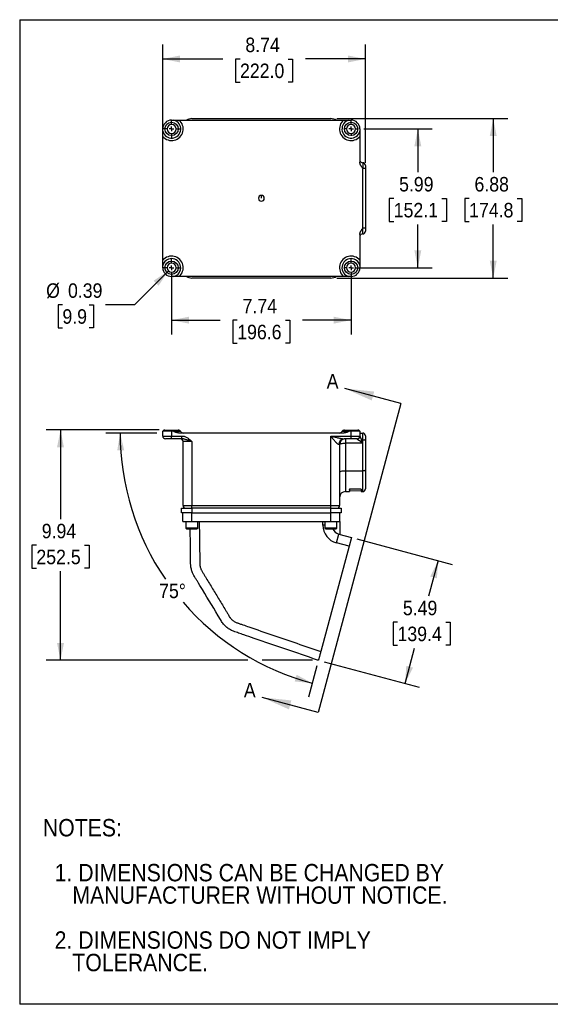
# Model space of a CAD drawing. Header units: inches. Extents: x 0 to 55, y 0 to 42.5.
# Tile 1 of 9: x 0 to 22.9, y 0 to 42.5. Entities that reach past the tile are written whole.
import ezdxf

# ---------------------------------------------------------------- set-up
doc = ezdxf.new("R2010")
doc.units = ezdxf.units.IN
doc.header["$LTSCALE"] = 5
doc.header["$MEASUREMENT"] = 0
doc.linetypes.add('SLD-Center', pattern=[0.75, 0.6, -0.05, 0.05, -0.05])
doc.linetypes.add('SLD-Solid', pattern=[0])
for name, color, linetype in [('CENTER', 40, 'SLD-Center'), ('HATCH', 6, 'SLD-Solid'), ('SLD-DEFPOINTS', 7, 'Continuous')]:
    doc.layers.add(name, color=color, linetype=linetype)
doc.layers.add('DIMENSIONS', color=140, linetype='SLD-Solid', lineweight=25)
doc.layers.add('TEXT', color=140, linetype='SLD-Solid', lineweight=25)
doc.styles.add('SLDTEXTSTYLE0', font='GOTHIC.TTF', dxfattribs={"width": 0.913})
doc.dimstyles.new('SLDDIMSTYLE0', dxfattribs={"dimtxt": 0.625, "dimasz": 0.75, "dimexe": 0, "dimexo": 0.0625, "dimgap": 0.15625, "dimtad": 0, "dimtih": 1, "dimtoh": 1, "dimdec": 4, "dimlfac": 5, "dimzin": 12, "dimdsep": 46, "dimtxsty": 'SLDTEXTSTYLE0', "dimsah": 1, "dimcen": 0.09, "dimadec": 0, "dimazin": 3, "dimtfac": 1, "dimtdec": 0, "dimtofl": 0, "dimtmove": 0, "dimatfit": 3, "dimfxl": 0, "dimfrac": 2, "dimtolj": 1, "dimtzin": 12, "dimarcsym": 0})
doc.dimstyles.new('SLDDIMSTYLE1', dxfattribs={"dimtxt": 0.625, "dimasz": 0.75, "dimexe": 0, "dimexo": 0.0625, "dimgap": 0.15625, "dimtad": 0, "dimtih": 1, "dimtoh": 1, "dimrnd": 1e-09, "dimzin": 12, "dimdsep": 46, "dimtxsty": 'SLDTEXTSTYLE0', "dimsah": 1, "dimcen": 0.09, "dimadec": 0, "dimazin": 3, "dimtfac": 1, "dimtofl": 0, "dimtmove": 0, "dimatfit": 3, "dimfxl": 0, "dimfrac": 2, "dimtolj": 1, "dimtzin": 12, "dimarcsym": 0})
doc.dimstyles.new('SLDDIMSTYLE2', dxfattribs={"dimtxt": 0.625, "dimasz": 0.75, "dimexe": 0, "dimexo": 0.0625, "dimgap": 0.15625, "dimtad": 0, "dimtih": 1, "dimtoh": 1, "dimrnd": 1e-09, "dimdsep": 46, "dimtxsty": 'SLDTEXTSTYLE0', "dimsah": 1, "dimcen": 0, "dimadec": 0, "dimazin": 2, "dimtfac": 1, "dimtofl": 0, "dimtmove": 0, "dimatfit": 3, "dimfxl": 0, "dimfrac": 2, "dimtolj": 1, "dimtzin": 12, "dimarcsym": 0})

# ---------------------------------------------------------------- blocks, each defined once
blk = doc.blocks.new('Block2')
at = {"color": 7, "linetype": 'SLD-Solid', "lineweight": 18}
for p, q in [((55, 42.501), (0, 42.501)), ((0, 0.001), (0, 42.501)), ((55, 0.001), (55, 42.501)), ((55, 0.001), (0, 0.001))]:
    blk.add_line(p, q, dxfattribs=at)
blk = doc.blocks.new('SW_NOTE_0_2')
at = {"layer": 'TEXT', "color": 0, "char_height": 0.75, "attachment_point": 1, "style": 'SLDTEXTSTYLE0'}
for s, insert in [('NOTES:', (0, 0.958)), ('  1. DIMENSIONS CAN BE CHANGED BY     ', (0, -0.982)), ('     MANUFACTURER WITHOUT NOTICE.', (0, -1.951)), ('  2. DIMENSIONS DO NOT IMPLY ', (0, -3.891)), ('     TOLERANCE.', (0, -4.861))]:
    blk.add_mtext(s, dxfattribs=dict(at, insert=insert))
blk = doc.blocks.new('_D')
at = {"layer": 'DIMENSIONS'}
for p, q in [((5.919, 24.66), (3.707, 24.66)), ((12.817, 14.609), (12.455, 13.258))]:
    blk.add_line(p, q, dxfattribs=at)
for start, end in [(180, 214.3596), (220.779, 255.0004)]:
    blk.add_arc((15.51, 24.66), 11.179, start, end, dxfattribs=at)
for points in [[(4.332, 24.66), (4.207, 23.905), (4.507, 23.915)], [(12.617, 13.862), (11.943, 14.224), (11.856, 13.937)]]:
    blk.add_solid(points, dxfattribs=at)
at = {"layer": 'DIMENSIONS', "insert": (6.013, 18.157), "char_height": 0.625, "attachment_point": 1, "style": 'SLDTEXTSTYLE0'}
blk.add_mtext('75°', dxfattribs=at)
blk = doc.blocks.new('_D_1')
at = {"layer": 'DIMENSIONS'}
for p, q in [((6.013, 24.79), (1.135, 24.79)), ((1.76, 24.79), (1.76, 20.944)), ((0.72, 19.815), (0.53, 19.815)), ((0.53, 19.815), (0.53, 18.823)), ((2.799, 19.815), (2.989, 19.815)), ((2.989, 19.815), (2.989, 18.823)), ((0.53, 18.823), (0.72, 18.823)), ((2.989, 18.823), (2.799, 18.823)), ((1.76, 14.851), (1.76, 18.696)), ((9.837, 14.851), (1.135, 14.851)), ((12.632, 14.851), (10.462, 14.851))]:
    blk.add_line(p, q, dxfattribs=at)
for points in [[(1.76, 24.79), (1.61, 24.04), (1.91, 24.04)], [(1.76, 14.851), (1.91, 15.601), (1.61, 15.601)]]:
    blk.add_solid(points, dxfattribs=at)
at = {"layer": 'DIMENSIONS', "char_height": 0.625, "attachment_point": 1, "style": 'SLDTEXTSTYLE0'}
for s, insert in [('9.94', (0.951, 20.741)), ('252.5', (0.72, 19.622))]:
    blk.add_mtext(s, dxfattribs=dict(at, insert=insert))
blk = doc.blocks.new('_D_2')
at = {"layer": 'DIMENSIONS'}
for p, q in [((14.544, 20.087), (18.644, 18.989)), ((18.04, 19.15), (17.631, 17.624)), ((16.291, 16.495), (16.1, 16.495)), ((16.1, 16.495), (16.1, 15.503)), ((18.369, 16.495), (18.559, 16.495)), ((18.559, 16.495), (18.559, 15.503)), ((16.1, 15.503), (16.291, 15.503)), ((16.62, 13.849), (17.029, 15.376)), ((18.559, 15.503), (18.369, 15.503)), ((13.124, 14.786), (17.223, 13.688))]:
    blk.add_line(p, q, dxfattribs=at)
for points in [[(18.04, 19.15), (17.701, 18.465), (17.991, 18.387)], [(16.62, 13.849), (16.959, 14.535), (16.669, 14.613)]]:
    blk.add_solid(points, dxfattribs=at)
at = {"layer": 'DIMENSIONS', "char_height": 0.625, "attachment_point": 1, "style": 'SLDTEXTSTYLE0'}
for s, insert in [('5.49', (16.522, 17.42)), ('139.4', (16.291, 16.301))]:
    blk.add_mtext(s, dxfattribs=dict(at, insert=insert))
blk = doc.blocks.new('_D_3')
at = {"layer": 'DIMENSIONS'}
for p, q in [((14.834, 37.785), (17.792, 37.785)), ((17.167, 37.785), (17.167, 35.914)), ((16.128, 34.785), (15.938, 34.785)), ((15.938, 34.785), (15.938, 33.793)), ((18.206, 34.785), (18.397, 34.785)), ((18.397, 34.785), (18.397, 33.793)), ((15.938, 33.793), (16.128, 33.793)), ((17.167, 31.795), (17.167, 33.666)), ((18.397, 33.793), (18.206, 33.793)), ((14.539, 31.795), (17.792, 31.795))]:
    blk.add_line(p, q, dxfattribs=at)
for points in [[(17.167, 37.785), (17.017, 37.035), (17.317, 37.035)], [(17.167, 31.795), (17.317, 32.545), (17.017, 32.545)]]:
    blk.add_solid(points, dxfattribs=at)
at = {"layer": 'DIMENSIONS', "char_height": 0.625, "attachment_point": 1, "style": 'SLDTEXTSTYLE0'}
for s, insert in [('5.99', (16.359, 35.711)), ('152.1', (16.128, 34.592))]:
    blk.add_mtext(s, dxfattribs=dict(at, insert=insert))
blk = doc.blocks.new('_D_4')
at = {"layer": 'DIMENSIONS'}
for p, q in [((6.549, 31.545), (6.549, 28.906)), ((14.289, 31.545), (14.289, 28.906)), ((6.549, 29.531), (8.642, 29.531)), ((9.38, 29.526), (9.19, 29.526)), ((9.19, 29.526), (9.19, 28.534)), ((11.458, 29.526), (11.649, 29.526)), ((11.649, 29.526), (11.649, 28.534)), ((14.289, 29.531), (12.197, 29.531)), ((9.19, 28.534), (9.38, 28.534)), ((11.649, 28.534), (11.458, 28.534))]:
    blk.add_line(p, q, dxfattribs=at)
for points in [[(6.549, 29.531), (7.299, 29.381), (7.299, 29.681)], [(14.289, 29.531), (13.539, 29.681), (13.539, 29.381)]]:
    blk.add_solid(points, dxfattribs=at)
at = {"layer": 'DIMENSIONS', "char_height": 0.625, "attachment_point": 1, "style": 'SLDTEXTSTYLE0'}
for s, insert in [('7.74', (9.611, 30.451)), ('196.6', (9.38, 29.332))]:
    blk.add_mtext(s, dxfattribs=dict(at, insert=insert))
blk = doc.blocks.new('_D_5')
at = {"layer": 'DIMENSIONS'}
for p, q in [((6.411, 31.657), (4.949, 30.195)), ((1.842, 30.195), (1.652, 30.195)), ((1.652, 30.195), (1.652, 29.203)), ((2.997, 30.195), (3.187, 30.195)), ((3.187, 30.195), (3.187, 29.203)), ((4.949, 30.195), (3.699, 30.195)), ((1.652, 29.203), (1.842, 29.203)), ((3.187, 29.203), (2.997, 29.203))]:
    blk.add_line(p, q, dxfattribs=at)
blk.add_solid([(6.411, 31.657), (5.775, 31.233), (5.987, 31.021)], dxfattribs=at)
at = {"layer": 'DIMENSIONS', "char_height": 0.625, "attachment_point": 1, "style": 'SLDTEXTSTYLE0'}
for s, insert in [('%%c', (1.14, 31.12)), ('0.39', (2.083, 31.12)), ('9.9', (1.842, 30.001))]:
    blk.add_mtext(s, dxfattribs=dict(at, insert=insert))
blk = doc.blocks.new('_D_6')
at = {"layer": 'DIMENSIONS'}
for p, q in [((13.669, 38.23), (21.043, 38.23)), ((20.418, 38.23), (20.418, 35.914)), ((19.379, 34.785), (19.189, 34.785)), ((19.189, 34.785), (19.189, 33.793)), ((21.457, 34.785), (21.648, 34.785)), ((21.648, 34.785), (21.648, 33.793)), ((19.189, 33.793), (19.379, 33.793)), ((20.418, 31.35), (20.418, 33.666)), ((21.648, 33.793), (21.457, 33.793)), ((13.669, 31.35), (21.043, 31.35))]:
    blk.add_line(p, q, dxfattribs=at)
for points in [[(20.418, 38.23), (20.268, 37.48), (20.568, 37.48)], [(20.418, 31.35), (20.568, 32.1), (20.268, 32.1)]]:
    blk.add_solid(points, dxfattribs=at)
at = {"layer": 'DIMENSIONS', "char_height": 0.625, "attachment_point": 1, "style": 'SLDTEXTSTYLE0'}
for s, insert in [('6.88', (19.61, 35.711)), ('174.8', (19.379, 34.592))]:
    blk.add_mtext(s, dxfattribs=dict(at, insert=insert))
blk = doc.blocks.new('_D_7')
at = {"layer": 'DIMENSIONS'}
for p, q in [((6.169, 37.71), (6.169, 41.43)), ((14.909, 36.329), (14.909, 41.43)), ((6.169, 40.805), (8.762, 40.805)), ((9.5, 40.8), (9.31, 40.8)), ((9.31, 40.8), (9.31, 39.808)), ((11.578, 40.8), (11.769, 40.8)), ((11.769, 40.8), (11.769, 39.808)), ((14.909, 40.805), (12.317, 40.805)), ((9.31, 39.808), (9.5, 39.808)), ((11.769, 39.808), (11.578, 39.808))]:
    blk.add_line(p, q, dxfattribs=at)
for points in [[(6.169, 40.805), (6.919, 40.655), (6.919, 40.955)], [(14.909, 40.805), (14.159, 40.955), (14.159, 40.655)]]:
    blk.add_solid(points, dxfattribs=at)
at = {"layer": 'DIMENSIONS', "char_height": 0.625, "attachment_point": 1, "style": 'SLDTEXTSTYLE0'}
for s, insert in [('8.74', (9.731, 41.726)), ('222.0', (9.5, 40.606))]:
    blk.add_mtext(s, dxfattribs=dict(at, insert=insert))
blk = doc.blocks.new('SW_CENTERMARKSYMBOL_0')
at = {"layer": 'CENTER', "color": 0}
for p, q in [((-0.2, 0), (-0.387, 0)), ((0, 0), (-0.1, 0)), ((0, 0.2), (0, 0.387)), ((0, 0), (0, 0.1)), ((0, 0), (0, -0.1)), ((0, 0), (0.1, 0)), ((0.2, 0), (0.387, 0)), ((0, -0.2), (0, -0.387))]:
    blk.add_line(p, q, dxfattribs=at)
blk = doc.blocks.new('SW_CENTERMARKSYMBOL_1')
at = {"layer": 'CENTER', "color": 0}
for p, q in [((-0.2, 0), (-0.387, 0)), ((0, 0), (-0.1, 0)), ((0, 0.2), (0, 0.387)), ((0, 0), (0, 0.1)), ((0, 0), (0, -0.1)), ((0, 0), (0.1, 0)), ((0.2, 0), (0.387, 0)), ((0, -0.2), (0, -0.387))]:
    blk.add_line(p, q, dxfattribs=at)
blk = doc.blocks.new('SW_CENTERMARKSYMBOL_2')
at = {"layer": 'CENTER', "color": 0}
for p, q in [((-0.2, 0), (-0.295, 0)), ((0, 0), (-0.1, 0)), ((0, 0.2), (0, 0.295)), ((0, 0), (0, 0.1)), ((0, 0), (0, -0.1)), ((0, 0), (0.1, 0)), ((0.2, 0), (0.295, 0)), ((0, -0.2), (0, -0.295))]:
    blk.add_line(p, q, dxfattribs=at)
blk = doc.blocks.new('SW_CENTERMARKSYMBOL_3')
at = {"layer": 'CENTER', "color": 0}
for p, q in [((-0.2, 0), (-0.295, 0)), ((0, 0), (-0.1, 0)), ((0, 0.2), (0, 0.295)), ((0, 0), (0, 0.1)), ((0, 0), (0, -0.1)), ((0, 0), (0.1, 0)), ((0.2, 0), (0.295, 0)), ((0, -0.2), (0, -0.295))]:
    blk.add_line(p, q, dxfattribs=at)

msp = doc.modelspace()

# ---------------------------------------------------------------- linework, layer by layer
at = {"color": 7, "linetype": 'SLD-Solid'}
for p, q in [((0.000486, 42.500526), (0.000486, 0.000526)), ((0.000486, 42.500526), (55.000486, 42.500526)), ((55.000486, 0.000526), (0.000486, 0.000526))]:
    msp.add_line(p, q, dxfattribs=at)
for p, q in [((6.549336, 38.071961), (6.549336, 38.165268)), ((6.874297, 38.165268), (13.964374, 38.165268)), ((7.419336, 38.230268), (13.419336, 38.230268)), ((14.289336, 38.071961), (14.289336, 38.165268)), ((6.169336, 32.12023), (6.169336, 37.460307)), ((14.669336, 37.460307), (14.669336, 36.351276)), ((14.789336, 36.328512), (14.789336, 36.078512)), ((14.909336, 36.208512), (14.909336, 36.078512)), ((14.789336, 33.502024), (14.789336, 36.078512)), ((14.909336, 36.078512), (14.789336, 36.078512)), ((14.909336, 36.078512), (14.909336, 33.502024)), ((10.419336, 34.790268), (10.419336, 34.915268)), ((14.669336, 33.229261), (14.669336, 32.12023)), ((14.909336, 33.502024), (14.789336, 33.502024)), ((14.789336, 33.252024), (14.789336, 33.502024)), ((14.909336, 33.502024), (14.909336, 33.372024)), ((6.549336, 32.081961), (6.549336, 32.188615)), ((14.289336, 32.081961), (14.289336, 32.188615)), ((13.964374, 31.415268), (6.874297, 31.415268)), ((13.419336, 31.350268), (7.419336, 31.350268)), ((6.549336, 24.745243), (6.169336, 24.745243)), ((6.169336, 24.529786), (6.169336, 24.745243)), ((6.262643, 24.789786), (6.836028, 24.789786)), ((6.549336, 24.745243), (6.549336, 24.529786)), ((6.942682, 24.724786), (6.65093, 24.724786)), ((13.964374, 24.659786), (6.874297, 24.659786)), ((14.187742, 24.724786), (13.895989, 24.724786)), ((14.002643, 24.789786), (14.576028, 24.789786)), ((14.289336, 24.529786), (14.289336, 24.745243)), ((14.669336, 24.745243), (14.289336, 24.745243)), ((14.669336, 24.745243), (14.669336, 24.529786)), ((14.789336, 24.345081), (14.789336, 24.659786)), ((6.169336, 24.529786), (6.549336, 24.529786)), ((6.549336, 24.409786), (6.289336, 24.409786)), ((6.549336, 24.529786), (6.997253, 24.529786)), ((6.549336, 24.409786), (6.549336, 24.529786)), ((6.997253, 24.409786), (6.549336, 24.409786)), ((6.997253, 24.409786), (6.997253, 24.529786)), ((7.424336, 24.289786), (7.044336, 24.289786)), ((7.044336, 21.529786), (7.044336, 24.289786)), ((7.424336, 24.289786), (7.424336, 21.529786)), ((13.414336, 24.529786), (14.289336, 24.529786)), ((13.414336, 21.529786), (13.414336, 24.529786)), ((14.289336, 24.409786), (13.988182, 24.409786)), ((14.044336, 24.409786), (14.044336, 24.22449)), ((14.289336, 24.529786), (14.669336, 24.529786)), ((14.289336, 24.409786), (14.289336, 24.529786)), ((14.549336, 24.409786), (14.289336, 24.409786)), ((14.549336, 24.40113), (14.549336, 24.409786)), ((14.669336, 24.529786), (14.669336, 24.516975)), ((14.789336, 24.22449), (14.789336, 24.345081)), ((14.909336, 24.539786), (14.909336, 24.376139)), ((14.909336, 24.376139), (14.909336, 23.065085)), ((13.794336, 24.159786), (13.760466, 24.159786)), ((13.794336, 24.159786), (13.794336, 21.529786)), ((14.789336, 24.22449), (14.044336, 24.22449)), ((14.044336, 24.22449), (14.044336, 23.034026)), ((14.789336, 23.034026), (14.789336, 24.22449)), ((14.044336, 23.034026), (14.789336, 23.034026)), ((14.044336, 23.034026), (14.044336, 22.129786)), ((14.789336, 22.129786), (14.789336, 23.034026)), ((14.909336, 23.065085), (14.909336, 22.249786)), ((14.044336, 22.129786), (14.2227, 22.129786)), ((14.221597, 22.170102), (14.720144, 22.183851)), ((14.722893, 22.129786), (14.789336, 22.129786)), ((6.979336, 21.219786), (6.979336, 21.409786)), ((6.979336, 21.409786), (7.419336, 21.409786)), ((7.044336, 21.529786), (7.424336, 21.529786)), ((7.419336, 21.409786), (7.419336, 21.219786)), ((13.419336, 21.409786), (7.419336, 21.409786)), ((7.424336, 21.529786), (13.414336, 21.529786)), ((7.424336, 21.409786), (7.424336, 21.529786)), ((13.414336, 21.529786), (13.794336, 21.529786)), ((13.414336, 21.409786), (13.414336, 21.529786)), ((13.419336, 21.219786), (13.419336, 21.409786)), ((13.419336, 21.409786), (13.859336, 21.409786)), ((13.859336, 21.409786), (13.859336, 21.219786)), ((7.419336, 21.219786), (6.979336, 21.219786)), ((7.039336, 20.839786), (7.039336, 21.219786)), ((7.039336, 20.839786), (7.419336, 20.839786)), ((7.16343, 20.839786), (7.16343, 20.556321)), ((7.419336, 20.839786), (7.419336, 21.219786)), ((7.419336, 21.219786), (13.419336, 21.219786)), ((7.419336, 20.839786), (13.419336, 20.839786)), ((7.675241, 20.556321), (7.675241, 20.839786)), ((13.075635, 20.677213), (13.075635, 20.839786)), ((13.16343, 20.839786), (13.16343, 20.556321)), ((13.419336, 20.839786), (13.419336, 21.219786)), ((13.859336, 21.219786), (13.419336, 21.219786)), ((13.419336, 20.839786), (13.799336, 20.839786)), ((13.675241, 20.556321), (13.675241, 20.839786)), ((13.799336, 20.839786), (13.799336, 21.219786)), ((13.799336, 20.839786), (13.799336, 20.286692)), ((7.225791, 20.556321), (7.16343, 20.556321)), ((7.194926, 20.524825), (7.249612, 20.524825)), ((7.586752, 20.556321), (7.225791, 20.556321)), ((7.249612, 20.524825), (7.566147, 20.524825)), ((7.566147, 20.524825), (7.643745, 20.524825)), ((7.675241, 20.556321), (7.586752, 20.556321)), ((13.16343, 20.677213), (13.075635, 20.677213)), ((13.272044, 20.556321), (13.16343, 20.556321)), ((13.194926, 20.524825), (13.290173, 20.524825)), ((13.628603, 20.556321), (13.272044, 20.556321)), ((13.290173, 20.524825), (13.602847, 20.524825)), ((13.602847, 20.524825), (13.643745, 20.524825)), ((13.675241, 20.556321), (13.628603, 20.556321)), ((13.659248, 19.91664), (13.761142, 20.296926)), ((13.761142, 20.296926), (14.302491, 20.151876)), ((14.302491, 20.151876), (14.200596, 19.77159)), ((14.200596, 19.77159), (12.983491, 15.229154)), ((14.200596, 19.77159), (13.659248, 19.91664))]:
    msp.add_line(p, q)
at = {"flags": 128}
for points in [[(14.909336, 24.376139), (14.90703, 24.37008), (14.900201, 24.364254), (14.889112, 24.358884), (14.874189, 24.354178), (14.856004, 24.350315), (14.835258, 24.347445), (14.812747, 24.345678), (14.789336, 24.345081)], [(13.794336, 24.159786), (13.799139, 24.172409), (13.813366, 24.184547), (13.836468, 24.195734), (13.867559, 24.205539), (13.905443, 24.213586), (13.948665, 24.219565), (13.995563, 24.223247), (14.044336, 24.22449)], [(13.794336, 22.969322), (13.799139, 22.981945), (13.813366, 22.994083), (13.836468, 23.00527), (13.867559, 23.015075), (13.905443, 23.023122), (13.948665, 23.029101), (13.995563, 23.032783), (14.044336, 23.034026)], [(14.789336, 23.034026), (14.812747, 23.034623), (14.835258, 23.036391), (14.856004, 23.039261), (14.874189, 23.043123), (14.889112, 23.04783), (14.900201, 23.053199), (14.90703, 23.059026), (14.909336, 23.065085)], [(7.586752, 20.556321), (7.586356, 20.550177), (7.585183, 20.544268), (7.583279, 20.538823), (7.580717, 20.53405), (7.577594, 20.530133), (7.574032, 20.527223), (7.570167, 20.52543), (7.566147, 20.524825)]]:
    msp.add_lwpolyline(points, dxfattribs=at)
for centre in [(6.549336, 37.785268), (14.289336, 37.785268), (6.549336, 31.795268), (14.289336, 31.795268)]:
    msp.add_circle(centre, 0.286693)
for centre, radius, start, end in [((6.549336, 37.785268), 0.393346, 194.9681143, 75.0318857), ((6.549336, 37.785268), 0.38, 90, 180), ((6.549336, 37.785268), 0.5, 220.5358021, 49.4641979), ((6.549336, 37.785268), 0.195, 90, 270), ((6.549336, 37.785268), 0.195, 270, 90), ((7.419336, 37.790268), 0.44, 90, 121.5402691), ((13.419336, 37.790268), 0.44, 58.4597309, 90), ((14.289336, 37.785268), 0.5, 130.5358021, 319.4641979), ((14.289336, 37.785268), 0.393346, 104.9681143, 345.0318857), ((14.289336, 37.785268), 0.195, 90, 270), ((14.289336, 37.785268), 0.38, 0, 90), ((14.289336, 37.785268), 0.195, 270, 90), ((14.789336, 36.448512), 0.12, 232.3144897, 270), ((14.789336, 36.208512), 0.12, 0, 90), ((10.419336, 34.790268), 0.125, 90, 270), ((10.419336, 34.790268), 0.125, 270, 90), ((14.789336, 33.132024), 0.12, 90, 127.7628913), ((14.789336, 33.372024), 0.12, 270, 0), ((6.549336, 31.795268), 0.5, 310.5358021, 139.4641979), ((6.549336, 31.795268), 0.393346, 90, 165.0318857), ((6.549336, 31.795268), 0.195, 90, 270), ((6.549336, 31.795268), 0.393346, 284.9681143, 90), ((6.549336, 31.795268), 0.195, 270, 90), ((14.289336, 31.795268), 0.5, 40.5358021, 229.4641979), ((14.289336, 31.795268), 0.393346, 90, 255.0318857), ((14.289336, 31.795268), 0.195, 90, 270), ((14.289336, 31.795268), 0.393346, 14.9681143, 90), ((14.289336, 31.795268), 0.195, 270, 90), ((6.549336, 31.795268), 0.38, 180, 270), ((14.289336, 31.795268), 0.38, 270, 0), ((7.419336, 31.790268), 0.44, 238.4597309, 270), ((13.419336, 31.790268), 0.44, 270, 301.5402691), ((6.262643, 24.669786), 0.12, 90, 141.0377794), ((6.836028, 24.669786), 0.12, 27.2796127, 90), ((7.049336, 24.779786), 0.12, 207.2796127, 270), ((13.789336, 24.779786), 0.12, 270, 332.7203873), ((14.002643, 24.669786), 0.12, 90, 152.7203873), ((14.576028, 24.669786), 0.12, 38.9752361, 90), ((14.789336, 24.539786), 0.12, 0, 90), ((6.289336, 24.529786), 0.12, 180, 270), ((6.924336, 24.289786), 0.12, 0, 90), ((13.999869, 24.170431), 0.23964, 92.7952823, 182.5459603), ((14.044336, 24.159786), 0.25, 90, 180), ((14.549336, 24.529786), 0.12, 270, 0), ((14.551377, 24.51909), 0.117978, 269.008541, 358.9729791), ((14.557137, 24.517962), 0.253207, 301.5468583, 316.0638934), ((14.78849, 23.916002), 0.429079, 89.8871199, 96.559479), ((14.044336, 21.879786), 0.25, 90, 180), ((14.997488, 22.235897), 0.778676, 180.9332607, 184.8470364), ((14.789336, 22.249786), 0.12, 270, 0), ((7.164336, 21.529786), 0.12, 180, 270), ((13.674336, 21.529786), 0.12, 270, 0), ((7.194926, 20.556321), 0.031496, 180, 270), ((7.643745, 20.556321), 0.031496, 270, 0), ((13.863037, 20.677213), 0.787402, 180, 255.0004244), ((13.194926, 20.556321), 0.031496, 180, 270), ((13.863037, 20.677213), 0.393701, 202.771952, 255.0004244), ((13.599657, 20.553713), 0.029063, 276.3012392, 5.1494042), ((13.643745, 20.556321), 0.031496, 270, 0)]:
    msp.add_arc(centre, radius, start, end)
for centre, major_axis, start_param, end_param in [((14.189054, 23.349786), (-0.033647, 1.22), 2.739404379, 3.399388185), ((-139.286764, 23.349786), (348.389422, -0.000118), 5.168859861, 5.170075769), ((14.689247, 23.349786), (-0.033647, 1.22), 2.737843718, 3.141496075)]:
    msp.add_ellipse(centre, major_axis=major_axis, ratio=0.003501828, start_param=start_param, end_param=end_param)
for points, knots in [([(6.549336, 38.165268), (6.552902, 38.165268), (6.559989, 38.165268), (6.570544, 38.165268), (6.58095, 38.165268), (6.591209, 38.165268), (6.602625, 38.165268), (6.614939, 38.165268), (6.627837, 38.165268), (6.639833, 38.165268), (6.647295, 38.165268), (6.65093, 38.165268)], [0, 0, 0, 0, 0.102377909, 0.203461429, 0.303380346, 0.40226903, 0.500266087, 0.63551076, 0.763489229, 0.884765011, 1, 1, 1, 1]), ([(6.65093, 38.165268), (6.657238, 38.165268), (6.669549, 38.165268), (6.68778, 38.165268), (6.709109, 38.165268), (6.733502, 38.165268), (6.758878, 38.165268), (6.781242, 38.165268), (6.800765, 38.165268), (6.819817, 38.165268), (6.838396, 38.165268), (6.856503, 38.165268), (6.868426, 38.165268), (6.874297, 38.165268)], [0, 0, 0, 0, 0.089944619, 0.175534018, 0.256808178, 0.387510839, 0.510958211, 0.599615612, 0.685157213, 0.767759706, 0.847619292, 0.924953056, 1, 1, 1, 1]), ([(13.964374, 38.165268), (13.967876, 38.165268), (13.974941, 38.165268), (13.985623, 38.165268), (13.996475, 38.165268), (14.007499, 38.165268), (14.018694, 38.165268), (14.030061, 38.165268), (14.041599, 38.165268), (14.053309, 38.165268), (14.06519, 38.165268), (14.082383, 38.165268), (14.105165, 38.165268), (14.13262, 38.165268), (14.160347, 38.165268), (14.178379, 38.165268), (14.187742, 38.165268)], [0, 0, 0, 0, 0.044758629, 0.090306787, 0.136699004, 0.183986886, 0.232219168, 0.281441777, 0.331697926, 0.383028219, 0.435470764, 0.489061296, 0.612420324, 0.743204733, 0.866675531, 1, 1, 1, 1]), ([(14.187742, 38.165268), (14.189785, 38.165268), (14.193929, 38.165268), (14.200413, 38.165268), (14.207193, 38.165268), (14.214286, 38.165268), (14.221688, 38.165268), (14.229398, 38.165268), (14.240249, 38.165268), (14.254325, 38.165268), (14.271691, 38.165268), (14.283414, 38.165268), (14.289336, 38.165268)], [0, 0, 0, 0, 0.065120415, 0.13212515, 0.201150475, 0.272321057, 0.345750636, 0.421542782, 0.499791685, 0.663484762, 0.830013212, 1, 1, 1, 1]), ([(6.169336, 37.683674), (6.169336, 37.685717), (6.169336, 37.689862), (6.169336, 37.696345), (6.169336, 37.703126), (6.169336, 37.710219), (6.169336, 37.71762), (6.169336, 37.725331), (6.169336, 37.736181), (6.169336, 37.750258), (6.169336, 37.767623), (6.169336, 37.779347), (6.169336, 37.785268)], [0, 0, 0, 0, 0.065120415, 0.13212515, 0.201150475, 0.272321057, 0.345750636, 0.421542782, 0.499791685, 0.663484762, 0.830013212, 1, 1, 1, 1]), ([(6.169336, 37.460307), (6.169336, 37.463809), (6.169336, 37.470874), (6.169336, 37.481555), (6.169336, 37.492408), (6.169336, 37.503432), (6.169336, 37.514627), (6.169336, 37.525994), (6.169336, 37.537532), (6.169336, 37.549241), (6.169336, 37.561122), (6.169336, 37.578315), (6.169336, 37.601097), (6.169336, 37.628552), (6.169336, 37.656279), (6.169336, 37.674312), (6.169336, 37.683674)], [0, 0, 0, 0, 0.044758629, 0.090306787, 0.136699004, 0.183986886, 0.232219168, 0.281441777, 0.331697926, 0.383028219, 0.435470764, 0.489061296, 0.612420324, 0.743204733, 0.866675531, 1, 1, 1, 1]), ([(14.669336, 37.785268), (14.669336, 37.781702), (14.669336, 37.774615), (14.669336, 37.764061), (14.669336, 37.753654), (14.669336, 37.743395), (14.669336, 37.73198), (14.669336, 37.719665), (14.669336, 37.706767), (14.669336, 37.694771), (14.669336, 37.68731), (14.669336, 37.683674)], [0, 0, 0, 0, 0.102377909, 0.203461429, 0.303380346, 0.40226903, 0.500266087, 0.63551076, 0.763489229, 0.884765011, 1, 1, 1, 1]), ([(14.669336, 37.683674), (14.669336, 37.677366), (14.669336, 37.665056), (14.669336, 37.646824), (14.669336, 37.625495), (14.669336, 37.601102), (14.669336, 37.575726), (14.669336, 37.553363), (14.669336, 37.533839), (14.669336, 37.514787), (14.669336, 37.496208), (14.669336, 37.478101), (14.669336, 37.466179), (14.669336, 37.460307)], [0, 0, 0, 0, 0.089944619, 0.175534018, 0.256808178, 0.387510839, 0.510958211, 0.599615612, 0.685157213, 0.767759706, 0.847619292, 0.924953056, 1, 1, 1, 1]), ([(14.789336, 36.078512), (14.780995, 36.090599), (14.76673, 36.111271), (14.745224, 36.143445), (14.726241, 36.174287), (14.710451, 36.203136), (14.6992, 36.226701), (14.691242, 36.24557), (14.684502, 36.264074), (14.678985, 36.282215), (14.674681, 36.299993), (14.671626, 36.317409), (14.669701, 36.334463), (14.669456, 36.345722), (14.669336, 36.351276)], [0, 0, 0, 0, 0.1455462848, 0.248935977, 0.3835393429, 0.5043601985, 0.5746965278, 0.642274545, 0.7072502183, 0.769798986, 0.8301174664, 0.8884248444, 0.9449636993, 1, 1, 1, 1]), ([(14.715113, 36.352337), (14.711369, 36.355729), (14.701909, 36.364302), (14.684197, 36.379489), (14.672974, 36.400759), (14.671807, 36.412444), (14.67152, 36.415314)], [0, 0, 0, 0, 0.282055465, 0.712746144, 0.929424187, 1, 1, 1, 1]), ([(14.669336, 33.229261), (14.669375, 33.232417), (14.669453, 33.238775), (14.670078, 33.248368), (14.671071, 33.258082), (14.672472, 33.267915), (14.674269, 33.277869), (14.676466, 33.287942), (14.679061, 33.298135), (14.682054, 33.308448), (14.685446, 33.318881), (14.689237, 33.329434), (14.693426, 33.340107), (14.698013, 33.3509), (14.702999, 33.361813), (14.711892, 33.380032), (14.726237, 33.406245), (14.745218, 33.437082), (14.766728, 33.469263), (14.780993, 33.489934), (14.789336, 33.502024)], [0, 0, 0, 0, 0.031277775, 0.063007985, 0.09524299, 0.128032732, 0.161424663, 0.195463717, 0.230192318, 0.265650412, 0.301875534, 0.338902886, 0.376765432, 0.415494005, 0.455117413, 0.495662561, 0.616409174, 0.751075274, 0.854417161, 1, 1, 1, 1]), ([(14.671548, 33.165352), (14.671836, 33.168218), (14.673007, 33.17987), (14.684254, 33.201116), (14.701936, 33.216245), (14.71138, 33.224808), (14.715094, 33.228176)], [0, 0, 0, 0, 0.0706008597, 0.2871074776, 0.7196151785, 1, 1, 1, 1]), ([(6.169336, 31.896862), (6.169336, 31.90317), (6.169336, 31.915481), (6.169336, 31.933713), (6.169336, 31.955042), (6.169336, 31.979435), (6.169336, 32.00481), (6.169336, 32.027174), (6.169336, 32.046698), (6.169336, 32.065749), (6.169336, 32.084328), (6.169336, 32.102436), (6.169336, 32.114358), (6.169336, 32.12023)], [0, 0, 0, 0, 0.089944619, 0.175534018, 0.256808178, 0.387510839, 0.510958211, 0.599615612, 0.685157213, 0.767759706, 0.847619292, 0.924953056, 1, 1, 1, 1]), ([(6.169336, 31.795268), (6.169336, 31.798834), (6.169336, 31.805921), (6.169336, 31.816476), (6.169336, 31.826883), (6.169336, 31.837141), (6.169336, 31.848557), (6.169336, 31.860871), (6.169336, 31.873769), (6.169336, 31.885766), (6.169336, 31.893227), (6.169336, 31.896862)], [0, 0, 0, 0, 0.102377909, 0.203461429, 0.303380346, 0.40226903, 0.500266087, 0.63551076, 0.763489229, 0.884765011, 1, 1, 1, 1]), ([(14.669336, 32.12023), (14.669336, 32.116728), (14.669336, 32.109663), (14.669336, 32.098982), (14.669336, 32.088129), (14.669336, 32.077105), (14.669336, 32.06591), (14.669336, 32.054543), (14.669336, 32.043005), (14.669336, 32.031295), (14.669336, 32.019414), (14.669336, 32.002221), (14.669336, 31.979439), (14.669336, 31.951985), (14.669336, 31.924258), (14.669336, 31.906225), (14.669336, 31.896862)], [0, 0, 0, 0, 0.0447586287, 0.0903067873, 0.1366990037, 0.1839868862, 0.2322191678, 0.2814417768, 0.3316979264, 0.3830282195, 0.4354707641, 0.4890612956, 0.6124203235, 0.7432047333, 0.8666755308, 1, 1, 1, 1]), ([(14.669336, 31.896862), (14.669336, 31.89482), (14.669336, 31.890675), (14.669336, 31.884192), (14.669336, 31.877411), (14.669336, 31.870318), (14.669336, 31.862916), (14.669336, 31.855206), (14.669336, 31.844355), (14.669336, 31.830279), (14.669336, 31.812913), (14.669336, 31.80119), (14.669336, 31.795268)], [0, 0, 0, 0, 0.0651204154, 0.1321251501, 0.2011504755, 0.2723210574, 0.3457506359, 0.4215427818, 0.4997916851, 0.6634847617, 0.8300132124, 1, 1, 1, 1]), ([(6.65093, 31.415268), (6.648887, 31.415268), (6.644742, 31.415268), (6.638259, 31.415268), (6.631478, 31.415268), (6.624385, 31.415268), (6.616984, 31.415268), (6.609273, 31.415268), (6.598423, 31.415268), (6.584346, 31.415268), (6.566981, 31.415268), (6.555258, 31.415268), (6.549336, 31.415268)], [0, 0, 0, 0, 0.065120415, 0.13212515, 0.201150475, 0.272321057, 0.345750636, 0.421542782, 0.499791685, 0.663484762, 0.830013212, 1, 1, 1, 1]), ([(6.874297, 31.415268), (6.870796, 31.415268), (6.86373, 31.415268), (6.853049, 31.415268), (6.842196, 31.415268), (6.831172, 31.415268), (6.819977, 31.415268), (6.80861, 31.415268), (6.797072, 31.415268), (6.785363, 31.415268), (6.773482, 31.415268), (6.756289, 31.415268), (6.733507, 31.415268), (6.706052, 31.415268), (6.678325, 31.415268), (6.660292, 31.415268), (6.65093, 31.415268)], [0, 0, 0, 0, 0.044758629, 0.090306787, 0.136699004, 0.183986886, 0.232219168, 0.281441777, 0.331697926, 0.383028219, 0.435470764, 0.489061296, 0.612420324, 0.743204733, 0.866675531, 1, 1, 1, 1]), ([(14.187742, 31.415268), (14.181434, 31.415268), (14.169123, 31.415268), (14.150891, 31.415268), (14.129562, 31.415268), (14.105169, 31.415268), (14.079794, 31.415268), (14.05743, 31.415268), (14.037906, 31.415268), (14.018855, 31.415268), (14.000276, 31.415268), (13.982168, 31.415268), (13.970246, 31.415268), (13.964374, 31.415268)], [0, 0, 0, 0, 0.089944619, 0.175534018, 0.256808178, 0.387510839, 0.510958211, 0.599615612, 0.685157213, 0.767759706, 0.847619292, 0.924953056, 1, 1, 1, 1]), ([(14.289336, 31.415268), (14.28577, 31.415268), (14.278683, 31.415268), (14.268128, 31.415268), (14.257721, 31.415268), (14.247463, 31.415268), (14.236047, 31.415268), (14.223733, 31.415268), (14.210835, 31.415268), (14.198838, 31.415268), (14.191377, 31.415268), (14.187742, 31.415268)], [0, 0, 0, 0, 0.102377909, 0.203461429, 0.303380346, 0.40226903, 0.500266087, 0.63551076, 0.763489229, 0.884765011, 1, 1, 1, 1]), ([(6.65093, 24.724786), (6.648887, 24.725772), (6.644742, 24.727774), (6.638259, 24.730441), (6.631478, 24.732916), (6.624385, 24.735172), (6.616984, 24.737216), (6.609273, 24.739046), (6.598423, 24.741234), (6.584346, 24.743358), (6.566981, 24.744954), (6.555258, 24.745146), (6.549336, 24.745243)], [0, 0, 0, 0, 0.065120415, 0.13212515, 0.201150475, 0.272321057, 0.345750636, 0.421542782, 0.499791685, 0.663484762, 0.830013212, 1, 1, 1, 1]), ([(6.874297, 24.659786), (6.870796, 24.659823), (6.86373, 24.659898), (6.853049, 24.660493), (6.842196, 24.66144), (6.831172, 24.662774), (6.819977, 24.664486), (6.80861, 24.666578), (6.797072, 24.66905), (6.785363, 24.671901), (6.773482, 24.675132), (6.756289, 24.680282), (6.733507, 24.688104), (6.706052, 24.699034), (6.678325, 24.711327), (6.660292, 24.720186), (6.65093, 24.724786)], [0, 0, 0, 0, 0.044758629, 0.090306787, 0.136699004, 0.183986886, 0.232219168, 0.281441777, 0.331697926, 0.383028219, 0.435470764, 0.489061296, 0.612420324, 0.743204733, 0.866675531, 1, 1, 1, 1]), ([(14.187742, 24.724786), (14.181434, 24.721667), (14.169123, 24.715582), (14.150891, 24.707137), (14.129562, 24.697806), (14.105169, 24.688109), (14.079794, 24.679393), (14.05743, 24.672883), (14.037906, 24.66812), (14.018855, 24.664404), (14.000276, 24.661767), (13.982168, 24.660103), (13.970246, 24.65989), (13.964374, 24.659786)], [0, 0, 0, 0, 0.089944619, 0.175534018, 0.256808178, 0.387510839, 0.510958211, 0.599615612, 0.685157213, 0.767759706, 0.847619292, 0.924953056, 1, 1, 1, 1]), ([(14.289336, 24.745243), (14.28577, 24.745207), (14.278683, 24.745137), (14.268128, 24.744562), (14.257721, 24.743641), (14.247463, 24.742341), (14.236047, 24.740456), (14.223733, 24.737835), (14.210835, 24.734207), (14.198838, 24.729994), (14.191377, 24.726492), (14.187742, 24.724786)], [0, 0, 0, 0, 0.102377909, 0.203461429, 0.303380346, 0.40226903, 0.500266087, 0.63551076, 0.763489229, 0.884765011, 1, 1, 1, 1]), ([(14.669336, 24.659786), (14.669375, 24.659786), (14.669453, 24.659786), (14.670078, 24.659786), (14.671071, 24.659786), (14.672472, 24.659786), (14.674269, 24.659786), (14.676466, 24.659786), (14.679061, 24.659786), (14.682054, 24.659786), (14.685446, 24.659786), (14.689237, 24.659786), (14.693426, 24.659786), (14.698013, 24.659786), (14.702999, 24.659786), (14.711892, 24.659786), (14.726237, 24.659786), (14.745218, 24.659786), (14.766728, 24.659786), (14.780993, 24.659786), (14.789336, 24.659786)], [0, 0, 0, 0, 0.031277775, 0.063007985, 0.09524299, 0.128032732, 0.161424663, 0.195463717, 0.230192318, 0.265650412, 0.301875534, 0.338902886, 0.376765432, 0.415494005, 0.455117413, 0.495662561, 0.616409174, 0.751075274, 0.854417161, 1, 1, 1, 1]), ([(6.997253, 24.529786), (7.018442, 24.529786), (7.039281, 24.527758), (7.08037, 24.520293), (7.100667, 24.514831), (7.140527, 24.500923), (7.159776, 24.492586), (7.196958, 24.473815), (7.214943, 24.463356), (7.250015, 24.440648), (7.267119, 24.428382), (7.30035, 24.402689), (7.316466, 24.389276), (7.348041, 24.361704), (7.363498, 24.347545), (7.394083, 24.318851), (7.409279, 24.304252), (7.424336, 24.289786)], [0, 0, 0, 0, 0.125, 0.125, 0.25, 0.25, 0.375, 0.375, 0.5, 0.5, 0.625, 0.625, 0.75, 0.75, 0.875, 0.875, 1, 1, 1, 1]), ([(7.424336, 24.289786), (7.419663, 24.291322), (7.410813, 24.294232), (7.398284, 24.298356), (7.387245, 24.301989), (7.377694, 24.305133), (7.362175, 24.310248), (7.341296, 24.31716), (7.303941, 24.329569), (7.259759, 24.344417), (7.206209, 24.362365), (7.155355, 24.379009), (7.111922, 24.391786), (7.077793, 24.400108), (7.054061, 24.404755), (7.033228, 24.407709), (7.015177, 24.409438), (7.003177, 24.409671), (6.997253, 24.409786)], [0, 0, 0, 0, 0.031803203, 0.060244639, 0.085328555, 0.107054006, 0.125416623, 0.191353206, 0.25012683, 0.38302312, 0.499670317, 0.630801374, 0.749824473, 0.813726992, 0.874977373, 0.917681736, 0.959358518, 1, 1, 1, 1]), ([(13.760466, 24.159786), (13.75939, 24.159821), (13.757226, 24.159892), (13.753786, 24.160462), (13.750181, 24.161369), (13.746395, 24.162647), (13.742431, 24.164288), (13.738285, 24.166293), (13.733956, 24.168662), (13.729441, 24.171395), (13.720128, 24.17753), (13.704889, 24.189357), (13.683968, 24.208405), (13.661923, 24.230531), (13.640201, 24.25379), (13.617682, 24.279043), (13.587935, 24.313536), (13.550158, 24.359037), (13.512977, 24.405134), (13.482795, 24.443037), (13.461412, 24.470032), (13.438299, 24.499358), (13.423171, 24.518567), (13.414336, 24.529786)], [0, 0, 0, 0, 0.013151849, 0.026451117, 0.03992577, 0.053602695, 0.06750761, 0.081664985, 0.096098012, 0.110828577, 0.125877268, 0.185576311, 0.251157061, 0.310923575, 0.376049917, 0.435983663, 0.500774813, 0.625175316, 0.750234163, 0.808826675, 0.875022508, 0.927006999, 1, 1, 1, 1]), ([(13.414336, 24.529786), (13.422011, 24.527877), (13.436333, 24.524317), (13.456269, 24.519364), (13.473115, 24.515185), (13.496312, 24.509439), (13.525393, 24.502248), (13.576266, 24.489753), (13.636627, 24.475084), (13.711681, 24.45741), (13.782399, 24.441473), (13.842946, 24.428985), (13.888188, 24.420703), (13.917901, 24.415995), (13.940923, 24.412975), (13.958295, 24.411178), (13.973996, 24.41002), (13.983587, 24.409862), (13.988182, 24.409786)], [0, 0, 0, 0, 0.039130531, 0.073012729, 0.101646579, 0.12503207, 0.191314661, 0.250015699, 0.384766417, 0.499979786, 0.635214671, 0.74994592, 0.815967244, 0.875001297, 0.909988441, 0.942442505, 0.97242172, 1, 1, 1, 1]), ([(14.689614, 24.302176), (14.687934, 24.303396), (14.684312, 24.306027), (14.678814, 24.309572), (14.672933, 24.313177), (14.665203, 24.317718), (14.655305, 24.323298), (14.639801, 24.331841), (14.62079, 24.342369), (14.598753, 24.355324), (14.579213, 24.368198), (14.565262, 24.379087), (14.556725, 24.387362), (14.552219, 24.393065), (14.549751, 24.39767), (14.549474, 24.399979), (14.549336, 24.40113)], [0, 0, 0, 0, 0.028910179, 0.062324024, 0.090669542, 0.124500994, 0.186670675, 0.248767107, 0.372755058, 0.496802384, 0.628906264, 0.747706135, 0.821125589, 0.891943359, 0.946143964, 1, 1, 1, 1]), ([(14.669336, 24.516975), (14.669355, 24.516568), (14.669394, 24.515763), (14.669703, 24.514252), (14.670181, 24.512551), (14.670831, 24.510649), (14.671637, 24.508562), (14.673244, 24.504723), (14.676215, 24.498344), (14.682442, 24.485829), (14.691794, 24.467306), (14.703047, 24.443748), (14.714017, 24.418647), (14.722191, 24.39773), (14.728274, 24.380532), (14.732427, 24.367773), (14.736242, 24.355001), (14.738403, 24.346492), (14.739475, 24.342273)], [0, 0, 0, 0, 0.0220425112, 0.0436043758, 0.0647478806, 0.0855341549, 0.106022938, 0.1262723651, 0.1885671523, 0.2517384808, 0.3702495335, 0.5022700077, 0.621891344, 0.7508930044, 0.8128679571, 0.8753250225, 0.9381837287, 1, 1, 1, 1]), ([(14.789336, 24.22449), (14.785743, 24.227395), (14.778874, 24.232948), (14.769055, 24.240802), (14.760191, 24.247836), (14.752283, 24.254062), (14.745331, 24.2595), (14.734971, 24.267568), (14.721428, 24.278038), (14.704937, 24.290628), (14.694565, 24.298445), (14.689614, 24.302176)], [0, 0, 0, 0, 0.106822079, 0.204247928, 0.292277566, 0.370911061, 0.440148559, 0.499990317, 0.681103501, 0.847767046, 1, 1, 1, 1]), ([(14.739475, 24.342273), (14.741308, 24.337976), (14.745106, 24.329072), (14.751063, 24.315098), (14.757467, 24.300066), (14.765355, 24.281506), (14.776005, 24.256318), (14.784418, 24.236233), (14.789336, 24.22449)], [0, 0, 0, 0, 0.1127660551, 0.2336902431, 0.3627754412, 0.5000240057, 0.7077131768, 1, 1, 1, 1]), ([(14.218344, 22.227087), (14.218353, 22.227738), (14.218371, 22.229034), (14.218833, 22.23099), (14.219614, 22.23294), (14.220746, 22.234883), (14.22295, 22.237783), (14.227037, 22.241545), (14.234184, 22.24584), (14.243052, 22.249531), (14.252388, 22.252068), (14.261233, 22.253622), (14.269229, 22.254478), (14.274666, 22.254589), (14.277396, 22.254645)], [0, 0, 0, 0, 0.050485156, 0.100566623, 0.150490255, 0.20050423, 0.250855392, 0.377112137, 0.501975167, 0.627390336, 0.750839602, 0.834518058, 0.916936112, 1, 1, 1, 1]), ([(14.65752, 22.2553), (14.658897, 22.255289), (14.661639, 22.255268), (14.665724, 22.255064), (14.669753, 22.254734), (14.673728, 22.254267), (14.677647, 22.253667), (14.683947, 22.25247), (14.692251, 22.250275), (14.701337, 22.246611), (14.708762, 22.242338), (14.713604, 22.238166), (14.71651, 22.234386), (14.718122, 22.231102), (14.71838, 22.228925), (14.71851, 22.227834)], [0, 0, 0, 0, 0.041609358, 0.08288972, 0.124076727, 0.165407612, 0.207117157, 0.24943384, 0.372857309, 0.498303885, 0.623364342, 0.749438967, 0.833250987, 0.916391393, 1, 1, 1, 1]), ([(7.7415, 20.839786), (7.746613, 20.477027), (7.751632, 20.114267), (7.75799, 19.660818), (7.75926, 19.570128), (7.761621, 19.388746), (7.76275, 19.298054), (7.764792, 19.162021), (7.765434, 19.116676), (7.765998, 19.048653), (7.766155, 19.025978), (7.767346, 18.99198), (7.767909, 18.980629), (7.769735, 18.958037), (7.770989, 18.946823), (7.778819, 18.891127), (7.789838, 18.847711), (7.80963, 18.794885), (7.813915, 18.784359), (7.823211, 18.763699), (7.82825, 18.753601), (7.844027, 18.723698), (7.855346, 18.704236), (7.878335, 18.665519), (7.890044, 18.646287), (7.913321, 18.607741), (7.924921, 18.588445), (7.959676, 18.53053), (7.982821, 18.491905), (8.052424, 18.376131), (8.098842, 18.298958), (8.238174, 18.067484), (8.331214, 17.913258), (8.517332, 17.604831), (8.610397, 17.450621), (8.749935, 17.21927), (8.796465, 17.142163), (8.866186, 17.026459), (8.889399, 16.987874), (8.935979, 16.910798), (8.959386, 16.87233), (8.994081, 16.814378), (9.005529, 16.794984), (9.028583, 16.756308), (9.040193, 16.737031), (9.058451, 16.70874), (9.064679, 16.699415), (9.07767, 16.681161), (9.08448, 16.672268), (9.10572, 16.646188), (9.120861, 16.629529), (9.15309, 16.597654), (9.170264, 16.582434), (9.205691, 16.554371), (9.224018, 16.54136), (9.262, 16.517543), (9.281696, 16.506807), (9.322382, 16.487485), (9.343354, 16.478815), (9.375395, 16.46695), (9.386141, 16.463185), (9.407639, 16.455671), (9.418394, 16.451931), (9.450669, 16.440741), (9.4722, 16.433321), (9.536779, 16.411025), (9.579799, 16.396067), (9.708842, 16.351142), (9.794912, 16.321309), (10.225462, 16.172731), (10.56993, 16.05395), (11.60387, 15.699171), (12.293681, 15.464165), (12.983491, 15.229154)], [0, 0, 0, 0, 0.125, 0.125, 0.15625, 0.15625, 0.1875, 0.1875, 0.203125, 0.203125, 0.2109375, 0.2109375, 0.21484375, 0.21484375, 0.21875, 0.21875, 0.234375, 0.234375, 0.23828125, 0.23828125, 0.2421875, 0.2421875, 0.25, 0.25, 0.2578125, 0.2578125, 0.265625, 0.265625, 0.28125, 0.28125, 0.3125, 0.3125, 0.375, 0.375, 0.4375, 0.4375, 0.46875, 0.46875, 0.484375, 0.484375, 0.5, 0.5, 0.5078125, 0.5078125, 0.515625, 0.515625, 0.51953125, 0.51953125, 0.5234375, 0.5234375, 0.53125, 0.53125, 0.5390625, 0.5390625, 0.546875, 0.546875, 0.5546875, 0.5546875, 0.5625, 0.5625, 0.56640625, 0.56640625, 0.5703125, 0.5703125, 0.578125, 0.578125, 0.59375, 0.59375, 0.625, 0.625, 0.75, 0.75, 1, 1, 1, 1]), ([(12.841738, 14.861526), (11.929454, 15.172024), (10.869159, 15.532899), (9.737044, 15.925254), (9.441072, 16.026217), (9.233093, 16.095589), (9.044223, 16.181155), (8.889463, 16.297943), (8.778272, 16.418208), (8.706143, 16.527457), (8.418351, 17.016492), (8.06228, 17.590006), (7.711355, 18.182717), (7.587282, 18.381948), (7.513456, 18.501951), (7.446024, 18.634148), (7.39599, 18.783861), (7.366648, 18.995788), (7.362625, 19.258148), (7.362072, 19.567607), (7.361681, 19.989931), (7.356006, 20.308973), (7.352168, 20.524825)], [0, 0, 0, 0, 0.326295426, 0.379234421, 0.405706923, 0.432174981, 0.45348603, 0.47556673, 0.497345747, 0.508584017, 0.519835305, 0.689485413, 0.737128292, 0.753045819, 0.768959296, 0.78482362, 0.803201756, 0.822093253, 0.857012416, 0.891957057, 0.926902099, 1, 1, 1, 1]), ([(12.983491, 15.229154), (12.977263, 15.205914), (12.971132, 15.183031), (12.962073, 15.149222), (12.959077, 15.138039), (12.953131, 15.115848), (12.950167, 15.104786), (12.941465, 15.072309), (12.935938, 15.051681), (12.928047, 15.022231), (12.925484, 15.012665), (12.920495, 14.994044), (12.918062, 14.984964), (12.911115, 14.959038), (12.906904, 14.94332), (12.901206, 14.922056), (12.899411, 14.915357), (12.896035, 14.902756), (12.894465, 14.896895), (12.890165, 14.880848), (12.887815, 14.872077), (12.884146, 14.858386), (12.882831, 14.853476), (12.882091, 14.850714)], [0, 0, 0, 0, 0.125, 0.125, 0.1875, 0.1875, 0.25, 0.25, 0.375, 0.375, 0.4375, 0.4375, 0.5, 0.5, 0.625, 0.625, 0.6875, 0.6875, 0.75, 0.75, 0.875, 0.875, 1, 1, 1, 1]), ([(12.882091, 14.850714), (12.877486, 14.851947), (12.872983, 14.853154), (12.864293, 14.855483), (12.860093, 14.856608), (12.852433, 14.85866), (12.848883, 14.859611), (12.843501, 14.861053), (12.841738, 14.861526), (12.841738, 14.861526)], [0, 0, 0, 0, 0.25, 0.25, 0.5, 0.5, 0.75, 0.75, 1, 1, 1, 1])]:
    msp.add_open_spline(points, degree=3, knots=knots)
at = {"layer": 'HATCH', "linetype": 'SLD-Solid'}
for p, q in [((16.441046, 25.932568), (14.026226, 26.579598)), ((12.868849, 12.600553), (10.454029, 13.247583))]:
    msp.add_line(p, q, dxfattribs=at)
at = {"layer": 'HATCH'}
msp.add_line((16.441046, 25.932568), (12.868849, 12.600553), dxfattribs=at)
for points in [[(14.026226, 26.579598), (15.181874, 26.062898), (15.285398, 26.449269)], [(10.454029, 13.247583), (11.609677, 12.730882), (11.713202, 13.117253)]]:
    msp.add_solid(points, dxfattribs=at)

# ---------------------------------------------------------------- block references
at = {"layer": 'CENTER'}
for name, p in [('SW_CENTERMARKSYMBOL_0', (6.549336, 37.785268)), ('SW_CENTERMARKSYMBOL_3', (14.289336, 37.785268)), ('SW_CENTERMARKSYMBOL_1', (6.549336, 31.795268)), ('SW_CENTERMARKSYMBOL_2', (14.289336, 31.795268))]:
    msp.add_blockref(name, p, dxfattribs=at)
at = {"layer": 'SLD-DEFPOINTS'}
msp.add_blockref('Block2', (0, 0), dxfattribs=at)
at = {"layer": 'TEXT'}
msp.add_blockref('SW_NOTE_0_2', (0.997942, 7.040876), dxfattribs=at)

# ---------------------------------------------------------------- texts
at = {"layer": 'HATCH', "char_height": 0.625, "attachment_point": 1, "style": 'SLDTEXTSTYLE0'}
for insert in [(13.238696, 27.204429), (9.666499, 13.872414)]:
    msp.add_mtext('A', dxfattribs=dict(at, insert=insert))

# ---------------------------------------------------------------- dimensions: what is measured, and where the dimension line sits
at = {"layer": 'DIMENSIONS'}
for base, p1, p2, angle, picture, middle in [((6.169336, 40.805052), (14.909336, 36.078512), (6.169336, 37.460307), 0, '_D_7', (10.539336, 40.805052)), ((20.418273, 31.350268), (13.419336, 38.230268), (13.419336, 31.350268), 90, '_D_6', (20.418273, 34.790268)), ((17.167212, 31.795268), (14.584336, 37.785268), (14.289336, 31.795268), 90, '_D_3', (17.167212, 34.790268)), ((6.549336, 29.530687), (14.289336, 31.795268), (6.549336, 31.795268), 0, '_D_4', (10.419336, 29.530687)), ((1.759546, 14.850714), (6.262643, 24.789786), (12.882091, 14.850714), 90, '_D_1', (1.759546, 19.82025)), ((16.619625, 13.849274), (14.302491, 20.151876), (12.882091, 14.850714), 75.0004244, '_D_2', (17.329825, 16.499856))]:
    dim = msp.add_linear_dim(base=base, p1=p1, p2=p2, angle=angle, dimstyle='SLDDIMSTYLE1', dxfattribs=at)
    dim.commit()
    dim.dimension.update_dxf_attribs({"geometry": picture, "text_midpoint": middle, "dimtype": 160})
dim = msp.add_diameter_dim_2p(p1=(6.687222, 31.933154), p2=(6.41145, 31.657382), dimstyle='SLDDIMSTYLE2', dxfattribs=at)
dim.commit()
dim.dimension.update_dxf_attribs({"geometry": '_D_5', "text_midpoint": (2.419585, 30.194966), "dimtype": 163})
dim = msp.add_angular_dim_2l(base=(4.830556, 21.357963), line1=((12.882091, 14.850714), (14.302491, 20.151876)), line2=((6.169336, 24.659786), (14.669336, 24.659786)), dimstyle='SLDDIMSTYLE0', dxfattribs=at)
dim.commit()
dim.dimension.update_dxf_attribs({"geometry": '_D', "text_midpoint": (6.641832, 17.854684), "dimtype": 162})

doc.saveas('drawing.dxf')
